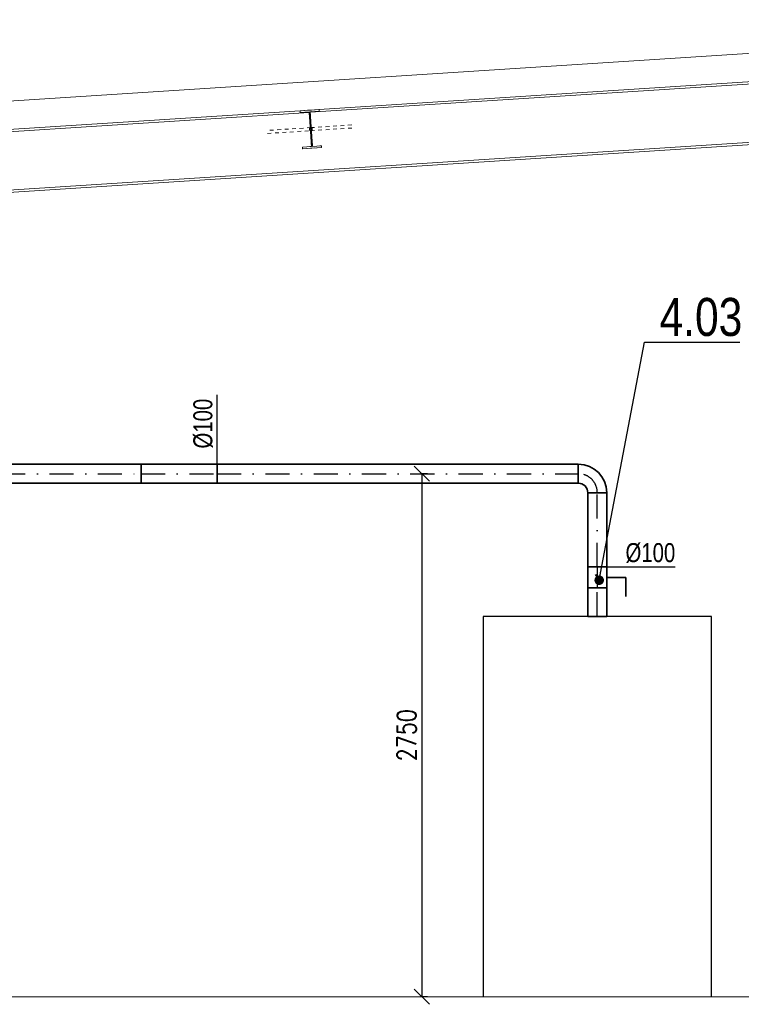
# Model space of a CAD drawing. Header units: millimetres. Extents: x 160938 to 520640, y 9197 to 248394.
# Tile 124 of 137: x 266461 to 270257, y 124122 to 129299. Entities that reach past the tile are written whole.
import ezdxf
from ezdxf.enums import TextEntityAlignment as Align

# ---------------------------------------------------------------- set-up
doc = ezdxf.new("R2010")
doc.units = ezdxf.units.MM
doc.header["$LTSCALE"] = 10
doc.linetypes.add('DASHDOT', pattern=[25.4, 12.7, -6.35, 0, -6.35])
doc.linetypes.add('DXK_LINE_DOT2', pattern=[3.9198, 1.9599, -1.9599])
doc.layers.get('Defpoints').update_dxf_attribs({"color": 252})
doc.layers.add('VZT Odvod', color=5, linetype='Continuous', lineweight=35)
doc.layers.add('VZT-koty', color=4, linetype='Continuous', lineweight=25)
doc.layers.add('VZT Odvod-pozice_odkaz', color=7, linetype='Continuous')
doc.layers.add('VZT Odvod-pozice_text', color=7, linetype='Continuous')
doc.styles.add('Arial', font='arial.ttf')
doc.styles.add('Romans', font='romans.shx', dxfattribs={"width": 0.8})
doc.styles.get("Standard").update_dxf_attribs({"font": 'ic-simplex.shx', "width": 0.8})
doc.dimstyles.new('CADKON', dxfattribs={"dimscale": 50, "dimtxt": 2.5, "dimasz": 2.5, "dimexe": 1.8, "dimexo": 5, "dimgap": 0.6, "dimtad": 1, "dimrnd": 1, "dimtxsty": 'Standard', "dimblk1": 'ARCHTICK', "dimblk2": 'ARCHTICK', "dimsah": 1, "dimcen": 2.5, "dimadec": 1, "dimazin": 2, "dimtfac": 1, "dimtdec": 4, "dimtix": 1, "dimtmove": 1, "dimatfit": 3, "dimldrblk": 'OPEN30', "dimfxl": 5, "dimtolj": 1, "dimarcsym": 0})
doc.dimstyles.new('Standa 50', dxfattribs={"dimtxt": 100, "dimasz": 80, "dimexe": 0, "dimexo": 30, "dimgap": 30, "dimtad": 1, "dimdec": 0, "dimrnd": 1, "dimdsep": 46, "dimtxsty": 'Romans', "dimblk": 'OBLIQUE', "dimcen": 0, "dimclrd": 256, "dimclre": 256, "dimclrt": 256, "dimadec": 0, "dimazin": 0, "dimtfac": 1, "dimtdec": 0, "dimtofl": 0, "dimtmove": 0, "dimatfit": 3, "dimldrblk": 'OBLIQUE', "dimfxl": 1, "dimtvp": 1.1, "dimtolj": 1, "dimlwd": -1, "dimlwe": -1, "dimarcsym": 0})

# ---------------------------------------------------------------- blocks, each defined once
blk = doc.blocks.new('*U2711', base_point=(1900, 50))
at = {"color": 0, "linetype": 'ByBlock', "lineweight": -2}
for p, q in [((0, 100), (0, 0)), ((1900, 100), (0, 100)), ((1900, 0), (1900, 100)), ((0, 0), (1900, 0))]:
    blk.add_line(p, q, dxfattribs=at)
at = {"color": 2, "linetype": 'DASHDOT', "lineweight": 25}
blk.add_line((0, 50), (1900, 50), dxfattribs=at)
blk = doc.blocks.new('*U2713', base_point=(400, 50))
at = {"color": 0, "linetype": 'ByBlock', "lineweight": -2}
for p, q in [((0, 100), (0, 0)), ((400, 100), (0, 100)), ((400, 0), (400, 100)), ((0, 0), (400, 0))]:
    blk.add_line(p, q, dxfattribs=at)
at = {"color": 2, "linetype": 'DASHDOT', "lineweight": 25}
blk.add_line((0, 50), (400, 50), dxfattribs=at)
blk = doc.blocks.new('*U2714', base_point=(1243.897287, 50))
at = {"color": 0, "linetype": 'ByBlock', "lineweight": -2}
for p, q in [((0, 100), (0, 0)), ((1243.897287, 100), (0, 100)), ((1243.897287, 0), (1243.897287, 100)), ((0, 0), (1243.897287, 0))]:
    blk.add_line(p, q, dxfattribs=at)
at = {"color": 2, "linetype": 'DASHDOT', "lineweight": 25}
blk.add_line((0, 50), (1243.897287, 50), dxfattribs=at)
blk = doc.blocks.new('*U2727', base_point=(0, 50))
at = {"color": 0, "lineweight": -2}
for p, q in [((0, 150), (0, 50)), ((0, 150), (0, 150)), ((0, 50), (0, 50)), ((50, 0), (150, 0)), ((50, 0), (50, 0)), ((150, 0), (150, 0))]:
    blk.add_line(p, q, dxfattribs=at)
at = {"color": 2, "linetype": 'DASHDOT', "lineweight": 25}
for p, q in [((0, 100), (0, 100)), ((100, 0), (100, 0))]:
    blk.add_line(p, q, dxfattribs=at)
at = {"color": 0, "lineweight": -2}
for radius in [150, 50]:
    blk.add_arc((0, 0), radius, 0, 90, dxfattribs=at)
at = {"color": 2, "linetype": 'DASHDOT', "lineweight": 25}
blk.add_arc((0, 0), 100, 0, 90, dxfattribs=at)
blk = doc.blocks.new('*U2743', base_point=(0, 50))
at = {"color": 0, "linetype": 'ByBlock', "lineweight": -2}
for p, q in [((0, 100), (0, 0)), ((150, 100), (0, 100)), ((150, 0), (150, 100)), ((0, 0), (150, 0))]:
    blk.add_line(p, q, dxfattribs=at)
at = {"color": 2, "linetype": 'DASHDOT', "lineweight": 25}
blk.add_line((0, 50), (150, 50), dxfattribs=at)
blk = doc.blocks.new('*U2746', base_point=(390, 50))
at = {"color": 0, "linetype": 'ByBlock', "lineweight": -2}
for p, q in [((0, 100), (0, 0)), ((390, 100), (0, 100)), ((390, 0), (390, 100)), ((0, 0), (390, 0))]:
    blk.add_line(p, q, dxfattribs=at)
at = {"color": 2, "linetype": 'DASHDOT', "lineweight": 25}
blk.add_line((0, 50), (390, 50), dxfattribs=at)
blk = doc.blocks.new('_OBLIQUE')
at = {"color": 0, "linetype": 'ByBlock'}
blk.add_line((-0.5, -0.5), (0.5, 0.5), dxfattribs=at)
blk = doc.blocks.new('*D2777')
at = {"layer": 'Defpoints', "color": 0}
for p in [(268576.5, 126911.9), (268576.5, 124161.9), (268576.5, 124161.9)]:
    blk.add_point(p, dxfattribs=at)
at = {"layer": 'VZT-koty'}
for p, q in [((268606.5, 126911.9), (268576.5, 126911.9)), ((268576.5, 126911.9), (268576.5, 124161.9)), ((268606.5, 124161.9), (268576.5, 124161.9))]:
    blk.add_line(p, q, dxfattribs=at)
at = {"layer": 'VZT-koty', "xscale": 80, "yscale": 80, "zscale": 80}
for p, rotation in [((268576.5, 126911.9), 90), ((268576.5, 124161.9), 270)]:
    blk.add_blockref('_OBLIQUE', p, dxfattribs=dict(at, rotation=rotation))
at = {"layer": 'VZT-koty', "insert": (268496.5, 125536.9), "char_height": 100, "attachment_point": 5, "rotation": 90, "style": 'Romans'}
blk.add_mtext('\\A1;2750', dxfattribs=at)
blk = doc.blocks.new('*U2745', base_point=(110, 50))
at = {"color": 0, "linetype": 'ByBlock', "lineweight": -2}
for p, q in [((55, 50), (55, 150)), ((55, 150), (155, 150))]:
    blk.add_line(p, q, dxfattribs=at)
for points in [[(0, 50), (0, -50)], [(110, 50), (0, 50)], [(70, 10), (40, -10)], [(110, 50), (110, -50)], [(110, -50), (0, -50)]]:
    blk.add_lwpolyline(points, dxfattribs=at)
at = {"color": 2, "linetype": 'DASHDOT', "lineweight": 25}
blk.add_lwpolyline([(0, 0), (110, 0)], dxfattribs=at)
blk = doc.blocks.new('_ArchTick')
at = {"color": 0, "const_width": 0.15}
blk.add_lwpolyline([(-0.5, -0.5), (0.5, 0.5)], dxfattribs=at)

msp = doc.modelspace()

# ---------------------------------------------------------------- linework, layer by layer
at = {"color": 252, "lineweight": 15}
for p, q in [((273035.6, 129299.1), (262707.2, 128632.9)), ((263007, 124161.9), (274359.1, 124161.9))]:
    msp.add_line(p, q, dxfattribs=at)
at = {"color": 252, "linetype": 'Continuous', "lineweight": 15}
for p, q in [((270483.7, 128973), (267989.3, 128812.1)), ((270435.8, 128981.4), (268035.6, 128826.6)), ((267983.7, 128811.7), (265489.3, 128650.8)), ((267935.8, 128820.2), (265535.6, 128665.3)), ((267935.8, 128820.1), (268035.6, 128826.6)), ((267936.4, 128811.7), (267935.8, 128820.1)), ((267983.5, 128814.7), (267936.4, 128811.7)), ((267995.3, 128632.1), (267983.5, 128814.7)), ((268036.2, 128818.1), (267989.1, 128815.1)), ((267989.1, 128815.1), (268000.9, 128632.5)), ((268035.6, 128826.6), (268036.2, 128818.1)), ((271979.6, 128761.8), (264045.8, 128250.1)), ((264046.6, 128238.6), (271980.3, 128750.3)), ((267948.2, 128629), (267995.3, 128632.1)), ((267948.8, 128620.6), (267948.2, 128629)), ((268048.6, 128627), (267948.8, 128620.6)), ((268048, 128635.5), (268000.9, 128632.5)), ((268048.6, 128627), (268048, 128635.5))]:
    msp.add_line(p, q, dxfattribs=at)
at = {"color": 252, "linetype": 'DXK_LINE_DOT2', "lineweight": 15}
for p, q in [((268035.6, 128826.6), (267935.8, 128820.2)), ((267935.8, 128820.1), (268035.6, 128826.6)), ((267936.4, 128811.7), (267935.8, 128820.1)), ((267983.5, 128814.7), (267936.4, 128811.7)), ((267995.3, 128632.1), (267983.5, 128814.7)), ((267989.3, 128812.1), (267983.7, 128811.7)), ((268036.2, 128818.1), (267989.1, 128815.1)), ((267989.1, 128815.1), (268000.9, 128632.5)), ((268035.6, 128826.6), (268036.2, 128818.1)), ((267992.1, 128731.6), (267764.9, 128716.9)), ((267764.9, 128700.9), (267992.3, 128715.6)), ((267984.9, 128723.6), (267985.9, 128727.6)), ((267984.9, 128723.6), (267985.9, 128727.6)), ((267985.9, 128719.6), (267984.9, 128723.6)), ((267985.9, 128719.6), (267984.9, 128723.6)), ((267985.9, 128727.6), (267988.5, 128730.5)), ((267985.9, 128727.6), (267988.5, 128730.5)), ((267988.6, 128716.7), (267985.9, 128719.6)), ((267988.6, 128716.7), (267985.9, 128719.6)), ((267988.5, 128730.5), (267992.1, 128731.6)), ((267988.5, 128730.5), (267992.1, 128731.6)), ((267992.3, 128715.6), (267988.6, 128716.7)), ((267992.3, 128715.6), (267988.6, 128716.7)), ((267992.1, 128731.6), (268219.5, 128746.2)), ((267992.1, 128731.6), (267995.8, 128730.5)), ((267992.1, 128731.6), (267995.8, 128730.5)), ((267992.3, 128715.6), (268219.5, 128730.2)), ((267995.9, 128716.7), (267992.3, 128715.6)), ((267995.9, 128716.7), (267992.3, 128715.6)), ((267995.8, 128730.5), (267998.5, 128727.6)), ((267995.8, 128730.5), (267998.5, 128727.6)), ((267998.6, 128719.6), (267995.9, 128716.7)), ((267998.6, 128719.6), (267995.9, 128716.7)), ((267998.5, 128727.6), (267999.5, 128723.6)), ((267998.5, 128727.6), (267999.5, 128723.6)), ((267999.5, 128723.6), (267998.6, 128719.6)), ((267999.5, 128723.6), (267998.6, 128719.6)), ((267948.2, 128629), (267995.3, 128632.1)), ((267948.8, 128620.6), (267948.2, 128629)), ((268048.6, 128627), (267948.8, 128620.6)), ((268000.9, 128632.5), (268048, 128635.5)), ((268048, 128635.5), (268048.6, 128627))]:
    msp.add_line(p, q, dxfattribs=at)
at = {"color": 252}
for p, q in [((270099.2, 126161.9), (268899.2, 126161.9)), ((268899.2, 126161.9), (268899.2, 124161.9)), ((270099.2, 124161.9), (270099.2, 126161.9))]:
    msp.add_line(p, q, dxfattribs=at)
at = {"layer": 'VZT-koty'}
for p, q in [((267499.2, 126961.9), (267499.2, 127326.8)), ((269549.2, 126421.9), (269909.2, 126421.9))]:
    msp.add_line(p, q, dxfattribs=at)

# ---------------------------------------------------------------- block references
at = {"layer": 'VZT Odvod', "xscale": -1, "rotation": 180.0000000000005}
for name, p in [('*U2714', (267099.2, 126911.9)), ('*U2713', (267499.2, 126911.9)), ('*U2711', (269399.2, 126911.9))]:
    msp.add_blockref(name, p, dxfattribs=at)
at = {"layer": 'VZT Odvod'}
for name, p, rotation in [('*U2727', (269399.2, 126861.9), 360), ('*U2746', (269499.2, 126811.9), 89.99999999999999), ('*U2745', (269549.2, 126311.9), 270), ('*U2743', (269499.2, 126161.9), 89.99999999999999)]:
    msp.add_blockref(name, p, dxfattribs=dict(at, rotation=rotation))

# ---------------------------------------------------------------- texts
at = {"layer": 'VZT Odvod-pozice_text', "color": 210, "insert": (269826.9, 127633.3), "char_height": 200, "attachment_point": 7, "style": 'Arial'}
msp.add_mtext('\\W0.8\\H200.0\\C210;4.03', dxfattribs=at)
at = {"layer": 'VZT-koty', "width": 0.8}
msp.add_text('%%c100', height=100, rotation=90, dxfattribs=at).set_placement((267474.2, 127044.2))
msp.add_text('%%c100', height=100, dxfattribs=at).set_placement((269909.2, 126446.9), align=Align.RIGHT)

# ---------------------------------------------------------------- dimensions: what is measured, and where the dimension line sits
at = {"layer": 'VZT-koty', "color": 252}
dim = msp.add_linear_dim(base=(268576.5, 124161.9), p1=(268576.5, 126911.9), p2=(268576.5, 124161.9), angle=270, dimstyle='Standa 50', dxfattribs=at)
dim.commit()
dim.dimension.update_dxf_attribs({"geometry": '*D2777', "text_midpoint": (268496.5, 125536.9)})

# ---------------------------------------------------------------- leaders
at = {"layer": 'VZT Odvod-pozice_odkaz', "color": 102, "annotation_type": 0, "has_hookline": 1, "hookline_direction": 0, "text_width": 421.6}
msp.add_leader([(269509.2, 126351.9), (269746.9, 127603.3), (269796.9, 127603.3)], dimstyle='CADKON', override={"dimscale": 50, "dimasz": 1, "dimgap": 0.6, "dimldrblk": 'Dot'}, dxfattribs=at)

doc.saveas('drawing.dxf')
